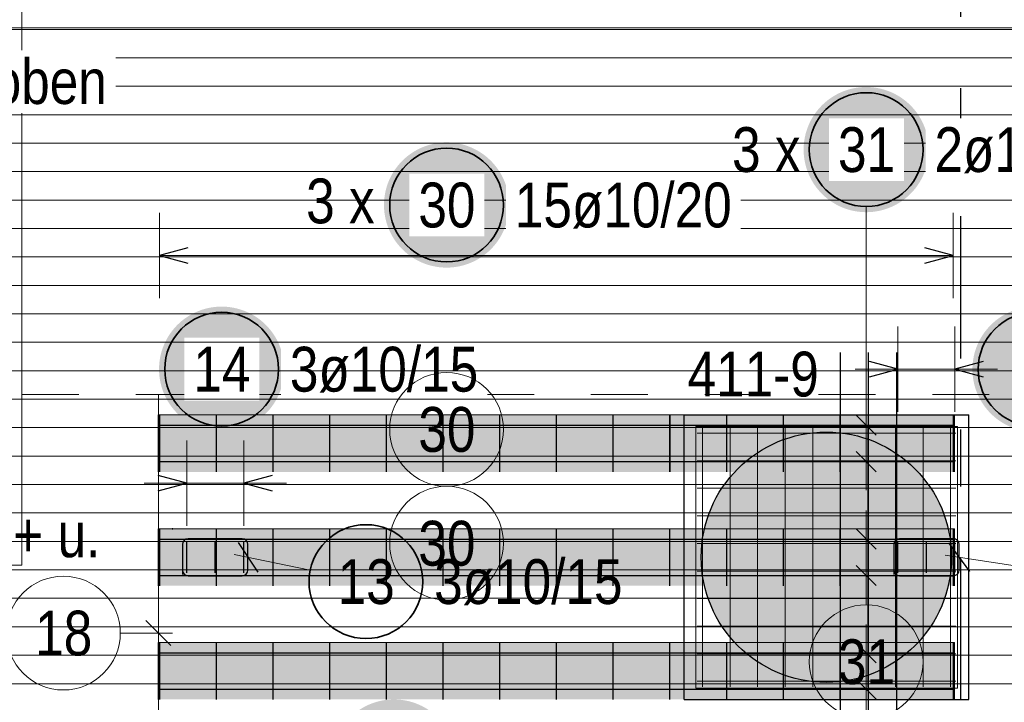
# Model space of a CAD drawing. Header units: millimetres. Extents: x -1.9 to 32.6, y 0 to 21.
# Tile 48 of 59: x 18.1 to 19.8, y 13.6 to 14.8. Entities that reach past the tile are written whole.
import ezdxf

# ---------------------------------------------------------------- set-up
doc = ezdxf.new("R2010")
doc.units = ezdxf.units.MM
doc.linetypes.add('DASHDOTX2', pattern=[2, 1, -0.5, 0, -0.5])
doc.linetypes.add('HIDDEN', pattern=[0.375, 0.25, -0.125])
doc.layers.add('Achsen', color=7, linetype='Continuous', lineweight=20)
doc.layers.add('nplo Bewehrung', color=7, linetype='Continuous', lineweight=20)
doc.styles.add('Arial Narrow', font='ARIALN.TTF')

msp = doc.modelspace()

# ---------------------------------------------------------------- hatches: boundary and pattern name
at = {"lineweight": 25, "true_color": 0xffffff}
for points in [[(19.649052, 14.586491), (19.648985, 14.59033), (19.648784, 14.594164), (19.648449, 14.597989), (19.647981, 14.6018), (19.64738, 14.605592), (19.646648, 14.609361), (19.645784, 14.613102), (19.64479, 14.616811), (19.643668, 14.620483), (19.642418, 14.624113), (19.641042, 14.627698), (19.639542, 14.631232), (19.637919, 14.634712), (19.636176, 14.638133), (19.634314, 14.641491), (19.632337, 14.644782), (19.630246, 14.648002), (19.628043, 14.651147), (19.625733, 14.654214), (19.623317, 14.657197), (19.620798, 14.660095), (19.618179, 14.662903), (19.615464, 14.665618), (19.612656, 14.668237), (19.609758, 14.670756), (19.606774, 14.673172), (19.603708, 14.675483), (19.600563, 14.677685), (19.597343, 14.679776), (19.594052, 14.681754), (19.590693, 14.683615), (19.587272, 14.685358), (19.583793, 14.686981), (19.580258, 14.688481), (19.576674, 14.689857), (19.573043, 14.691107), (19.569372, 14.69223), (19.565663, 14.693223), (19.561922, 14.694087), (19.558153, 14.69482), (19.554361, 14.69542), (19.55055, 14.695888), (19.546725, 14.696223), (19.542891, 14.696424), (19.539052, 14.696491), (19.535213, 14.696424), (19.531378, 14.696223), (19.527553, 14.695888), (19.523743, 14.69542), (19.51995, 14.69482), (19.516181, 14.694087), (19.51244, 14.693223), (19.508732, 14.69223), (19.50506, 14.691107), (19.501429, 14.689857), (19.497845, 14.688481), (19.494311, 14.686981), (19.490831, 14.685358), (19.48741, 14.683615), (19.484052, 14.681754), (19.48076, 14.679776), (19.47754, 14.677685), (19.474395, 14.675483), (19.471329, 14.673172), (19.468345, 14.670756), (19.465447, 14.668237), (19.462639, 14.665618), (19.459924, 14.662903), (19.457306, 14.660095), (19.454787, 14.657197), (19.45237, 14.654214), (19.45006, 14.651147), (19.447857, 14.648002), (19.445766, 14.644782), (19.443789, 14.641491), (19.441927, 14.638133), (19.440184, 14.634712), (19.438562, 14.631232), (19.437061, 14.627698), (19.435685, 14.624113), (19.434435, 14.620483), (19.433313, 14.616811), (19.432319, 14.613102), (19.431455, 14.609361), (19.430723, 14.605592), (19.430122, 14.6018), (19.429654, 14.597989), (19.42932, 14.594164), (19.429119, 14.59033), (19.429052, 14.586491), (19.429119, 14.582652), (19.42932, 14.578818), (19.429654, 14.574993), (19.430122, 14.571182), (19.430723, 14.56739), (19.431455, 14.563621), (19.432319, 14.559879), (19.433313, 14.556171), (19.434435, 14.552499), (19.435685, 14.548869), (19.437061, 14.545284), (19.438562, 14.54175), (19.440184, 14.53827), (19.441927, 14.534849), (19.443789, 14.531491), (19.445766, 14.5282), (19.447857, 14.52498), (19.45006, 14.521834), (19.45237, 14.518768), (19.454787, 14.515784), (19.457306, 14.512886), (19.459924, 14.510078), (19.462639, 14.507363), (19.465447, 14.504745), (19.468345, 14.502226), (19.471329, 14.49981), (19.474395, 14.497499), (19.47754, 14.495297), (19.48076, 14.493206), (19.484052, 14.491228), (19.48741, 14.489367), (19.490831, 14.487624), (19.494311, 14.486001), (19.497845, 14.484501), (19.501429, 14.483125), (19.50506, 14.481875), (19.508732, 14.480752), (19.51244, 14.479758), (19.516181, 14.478895), (19.51995, 14.478162), (19.523743, 14.477561), (19.527553, 14.477093), (19.531378, 14.476759), (19.535213, 14.476558), (19.539052, 14.476491), (19.542891, 14.476558), (19.546725, 14.476759), (19.55055, 14.477093), (19.554361, 14.477561), (19.558153, 14.478162), (19.561922, 14.478895), (19.565663, 14.479758), (19.569372, 14.480752), (19.573043, 14.481875), (19.576674, 14.483125), (19.580258, 14.484501), (19.583793, 14.486001), (19.587272, 14.487624), (19.590693, 14.489367), (19.594052, 14.491228), (19.597343, 14.493206), (19.600563, 14.495297), (19.603708, 14.497499), (19.606774, 14.49981), (19.609758, 14.502226), (19.612656, 14.504745), (19.615464, 14.507363), (19.618179, 14.510078), (19.620798, 14.512886), (19.623317, 14.515784), (19.625733, 14.518768), (19.628043, 14.521834), (19.630246, 14.52498), (19.632337, 14.5282), (19.634314, 14.531491), (19.636176, 14.534849), (19.637919, 14.53827), (19.639542, 14.54175), (19.641042, 14.545284), (19.642418, 14.548869), (19.643668, 14.552499), (19.64479, 14.556171), (19.645784, 14.559879), (19.646648, 14.563621), (19.64738, 14.56739), (19.647981, 14.571182), (19.648449, 14.574993), (19.648784, 14.578818)], [(18.911503, 14.489093), (18.911436, 14.492932), (18.911235, 14.496766), (18.910901, 14.500591), (18.910433, 14.504402), (18.909832, 14.508194), (18.9091, 14.511963), (18.908236, 14.515704), (18.907242, 14.519413), (18.90612, 14.523085), (18.90487, 14.526715), (18.903494, 14.5303), (18.901993, 14.533834), (18.900371, 14.537314), (18.898628, 14.540735), (18.896766, 14.544093), (18.894789, 14.547384), (18.892698, 14.550604), (18.890495, 14.553749), (18.888185, 14.556816), (18.885768, 14.559799), (18.883249, 14.562697), (18.880631, 14.565505), (18.877916, 14.56822), (18.875108, 14.570839), (18.87221, 14.573358), (18.869226, 14.575774), (18.86616, 14.578085), (18.863015, 14.580287), (18.859795, 14.582378), (18.856503, 14.584356), (18.853145, 14.586217), (18.849724, 14.58796), (18.846244, 14.589583), (18.84271, 14.591083), (18.839126, 14.592459), (18.835495, 14.593709), (18.831824, 14.594832), (18.828115, 14.595825), (18.824374, 14.596689), (18.820605, 14.597422), (18.816812, 14.598022), (18.813002, 14.59849), (18.809177, 14.598825), (18.805342, 14.599026), (18.801503, 14.599093), (18.797664, 14.599026), (18.79383, 14.598825), (18.790005, 14.59849), (18.786194, 14.598022), (18.782402, 14.597422), (18.778633, 14.596689), (18.774892, 14.595825), (18.771183, 14.594832), (18.767512, 14.593709), (18.763881, 14.592459), (18.760297, 14.591083), (18.756762, 14.589583), (18.753283, 14.58796), (18.749862, 14.586217), (18.746503, 14.584356), (18.743212, 14.582378), (18.739992, 14.580287), (18.736847, 14.578085), (18.733781, 14.575774), (18.730797, 14.573358), (18.727899, 14.570839), (18.725091, 14.56822), (18.722376, 14.565505), (18.719757, 14.562697), (18.717239, 14.559799), (18.714822, 14.556816), (18.712512, 14.553749), (18.710309, 14.550604), (18.708218, 14.547384), (18.706241, 14.544093), (18.704379, 14.540735), (18.702636, 14.537314), (18.701013, 14.533834), (18.699513, 14.5303), (18.698137, 14.526715), (18.696887, 14.523085), (18.695765, 14.519413), (18.694771, 14.515704), (18.693907, 14.511963), (18.693175, 14.508194), (18.692574, 14.504402), (18.692106, 14.500591), (18.691771, 14.496766), (18.69157, 14.492932), (18.691503, 14.489093), (18.69157, 14.485254), (18.691771, 14.48142), (18.692106, 14.477595), (18.692574, 14.473784), (18.693175, 14.469992), (18.693907, 14.466223), (18.694771, 14.462481), (18.695765, 14.458773), (18.696887, 14.455101), (18.698137, 14.451471), (18.699513, 14.447886), (18.701013, 14.444352), (18.702636, 14.440872), (18.704379, 14.437451), (18.706241, 14.434093), (18.708218, 14.430802), (18.710309, 14.427582), (18.712512, 14.424436), (18.714822, 14.42137), (18.717239, 14.418386), (18.719757, 14.415488), (18.722376, 14.41268), (18.725091, 14.409965), (18.727899, 14.407347), (18.730797, 14.404828), (18.733781, 14.402412), (18.736847, 14.400101), (18.739992, 14.397899), (18.743212, 14.395808), (18.746503, 14.39383), (18.749862, 14.391969), (18.753283, 14.390226), (18.756762, 14.388603), (18.760297, 14.387103), (18.763881, 14.385727), (18.767512, 14.384477), (18.771183, 14.383354), (18.774892, 14.38236), (18.778633, 14.381497), (18.782402, 14.380764), (18.786194, 14.380163), (18.790005, 14.379695), (18.79383, 14.379361), (18.797664, 14.37916), (18.801503, 14.379093), (18.805342, 14.37916), (18.809177, 14.379361), (18.813002, 14.379695), (18.816812, 14.380163), (18.820605, 14.380764), (18.824374, 14.381497), (18.828115, 14.38236), (18.831824, 14.383354), (18.835495, 14.384477), (18.839126, 14.385727), (18.84271, 14.387103), (18.846244, 14.388603), (18.849724, 14.390226), (18.853145, 14.391969), (18.856503, 14.39383), (18.859795, 14.395808), (18.863015, 14.397899), (18.86616, 14.400101), (18.869226, 14.402412), (18.87221, 14.404828), (18.875108, 14.407347), (18.877916, 14.409965), (18.880631, 14.41268), (18.883249, 14.415488), (18.885768, 14.418386), (18.888185, 14.42137), (18.890495, 14.424436), (18.892698, 14.427582), (18.894789, 14.430802), (18.896766, 14.434093), (18.898628, 14.437451), (18.900371, 14.440872), (18.901993, 14.444352), (18.903494, 14.447886), (18.90487, 14.451471), (18.90612, 14.455101), (18.907242, 14.458773), (18.908236, 14.462481), (18.9091, 14.466223), (18.909832, 14.469992), (18.910433, 14.473784), (18.910901, 14.477595), (18.911235, 14.48142)], [(18.818978, 13.510233), (18.818911, 13.514072), (18.81871, 13.517906), (18.818375, 13.521731), (18.817907, 13.525542), (18.817306, 13.529334), (18.816574, 13.533103), (18.81571, 13.536844), (18.814716, 13.540553), (18.813594, 13.544225), (18.812344, 13.547855), (18.810968, 13.551439), (18.809468, 13.554974), (18.807845, 13.558454), (18.806102, 13.561875), (18.80424, 13.565233), (18.802263, 13.568524), (18.800172, 13.571744), (18.797969, 13.574889), (18.795659, 13.577955), (18.793242, 13.580939), (18.790723, 13.583837), (18.788105, 13.586645), (18.78539, 13.58936), (18.782582, 13.591979), (18.779684, 13.594498), (18.7767, 13.596914), (18.773634, 13.599225), (18.770489, 13.601427), (18.767269, 13.603518), (18.763978, 13.605495), (18.760619, 13.607357), (18.757198, 13.6091), (18.753719, 13.610723), (18.750184, 13.612223), (18.7466, 13.613599), (18.742969, 13.614849), (18.739298, 13.615971), (18.735589, 13.616965), (18.731848, 13.617829), (18.728079, 13.618562), (18.724287, 13.619162), (18.720476, 13.61963), (18.716651, 13.619965), (18.712817, 13.620166), (18.708978, 13.620233), (18.705139, 13.620166), (18.701304, 13.619965), (18.697479, 13.61963), (18.693669, 13.619162), (18.689876, 13.618562), (18.686107, 13.617829), (18.682366, 13.616965), (18.678657, 13.615971), (18.674986, 13.614849), (18.671355, 13.613599), (18.667771, 13.612223), (18.664237, 13.610723), (18.660757, 13.6091), (18.657336, 13.607357), (18.653978, 13.605495), (18.650686, 13.603518), (18.647466, 13.601427), (18.644321, 13.599225), (18.641255, 13.596914), (18.638271, 13.594498), (18.635373, 13.591979), (18.632565, 13.58936), (18.62985, 13.586645), (18.627232, 13.583837), (18.624713, 13.580939), (18.622296, 13.577955), (18.619986, 13.574889), (18.617783, 13.571744), (18.615692, 13.568524), (18.613715, 13.565233), (18.611853, 13.561875), (18.61011, 13.558454), (18.608488, 13.554974), (18.606987, 13.551439), (18.605611, 13.547855), (18.604361, 13.544225), (18.603239, 13.540553), (18.602245, 13.536844), (18.601381, 13.533103), (18.600649, 13.529334), (18.600048, 13.525542), (18.59958, 13.521731), (18.599246, 13.517906), (18.599045, 13.514072), (18.598978, 13.510233), (18.599045, 13.506394), (18.599246, 13.502559), (18.59958, 13.498735), (18.600048, 13.494924), (18.600649, 13.491131), (18.601381, 13.487362), (18.602245, 13.483621), (18.603239, 13.479913), (18.604361, 13.476241), (18.605611, 13.47261), (18.606987, 13.469026), (18.608488, 13.465492), (18.61011, 13.462012), (18.611853, 13.458591), (18.613715, 13.455233), (18.615692, 13.451942), (18.617783, 13.448721), (18.619986, 13.445576), (18.622296, 13.44251), (18.624713, 13.439526), (18.627232, 13.436628), (18.62985, 13.43382), (18.632565, 13.431105), (18.635373, 13.428487), (18.638271, 13.425968), (18.641255, 13.423552), (18.644321, 13.421241), (18.647466, 13.419039), (18.650686, 13.416947), (18.653978, 13.41497), (18.657336, 13.413108), (18.660757, 13.411365), (18.664237, 13.409743), (18.667771, 13.408242), (18.671355, 13.406867), (18.674986, 13.405616), (18.678657, 13.404494), (18.682366, 13.4035), (18.686107, 13.402636), (18.689876, 13.401904), (18.693669, 13.401303), (18.697479, 13.400835), (18.701304, 13.400501), (18.705139, 13.4003), (18.708978, 13.400233), (18.712817, 13.4003), (18.716651, 13.400501), (18.720476, 13.400835), (18.724287, 13.401303), (18.728079, 13.401904), (18.731848, 13.402636), (18.735589, 13.4035), (18.739298, 13.404494), (18.742969, 13.405616), (18.7466, 13.406867), (18.750184, 13.408242), (18.753719, 13.409743), (18.757198, 13.411365), (18.760619, 13.413108), (18.763978, 13.41497), (18.767269, 13.416947), (18.770489, 13.419039), (18.773634, 13.421241), (18.7767, 13.423552), (18.779684, 13.425968), (18.782582, 13.428487), (18.78539, 13.431105), (18.788105, 13.43382), (18.790723, 13.436628), (18.793242, 13.439526), (18.795659, 13.44251), (18.797969, 13.445576), (18.800172, 13.448721), (18.802263, 13.451942), (18.80424, 13.455233), (18.806102, 13.458591), (18.807845, 13.462012), (18.809468, 13.465492), (18.810968, 13.469026), (18.812344, 13.47261), (18.813594, 13.476241), (18.814716, 13.479913), (18.81571, 13.483621), (18.816574, 13.487362), (18.817306, 13.491131), (18.817907, 13.494924), (18.818375, 13.498735), (18.81871, 13.502559)]]:
    msp.add_hatch(color=7, dxfattribs=at).paths.add_polyline_path(points)
at = {"lineweight": 25, "true_color": 0x7dff7d}
for points in [[(19.694308, 14.120109), (19.694308, 14.020109), (18.294308, 14.020109), (18.294308, 14.120109)], [(19.694308, 13.920109), (19.694308, 13.820109), (18.294308, 13.820109), (18.294308, 13.920109)], [(19.694308, 13.720109), (19.694308, 13.620109), (18.294308, 13.620109), (18.294308, 13.720109)]]:
    msp.add_hatch(color=91, dxfattribs=at).paths.add_polyline_path(points)
at = {"lineweight": 13, "true_color": 0xd7ffd7}
msp.add_hatch(color=254, dxfattribs=at).paths.add_polyline_path([(19.688988, 13.870108), (19.688968, 13.873074), (19.688908, 13.87604), (19.688808, 13.879004), (19.688668, 13.881967), (19.688489, 13.884928), (19.688269, 13.887886), (19.688009, 13.890841), (19.68771, 13.893792), (19.687371, 13.896739), (19.686992, 13.899681), (19.686573, 13.902618), (19.686115, 13.905549), (19.685617, 13.908473), (19.68508, 13.91139), (19.684504, 13.9143), (19.683889, 13.917202), (19.683234, 13.920095), (19.682541, 13.922979), (19.681809, 13.925853), (19.681038, 13.928718), (19.680228, 13.931571), (19.67938, 13.934414), (19.678494, 13.937245), (19.67757, 13.940063), (19.676608, 13.942869), (19.675608, 13.945662), (19.67457, 13.948441), (19.673495, 13.951206), (19.672383, 13.953956), (19.671234, 13.95669), (19.670049, 13.959409), (19.668826, 13.962112), (19.667568, 13.964798), (19.666273, 13.967467), (19.664942, 13.970118), (19.663576, 13.972751), (19.662175, 13.975365), (19.660738, 13.97796), (19.659266, 13.980536), (19.65776, 13.983091), (19.65622, 13.985626), (19.654645, 13.98814), (19.653037, 13.990633), (19.651395, 13.993103), (19.64972, 13.995551), (19.648012, 13.997977), (19.646272, 14.000379), (19.6445, 14.002757), (19.642695, 14.005112), (19.640859, 14.007441), (19.638992, 14.009746), (19.637094, 14.012026), (19.635165, 14.014279), (19.633206, 14.016507), (19.631217, 14.018707), (19.629199, 14.020881), (19.627152, 14.023028), (19.625075, 14.025146), (19.622971, 14.027237), (19.620838, 14.029298), (19.618678, 14.031331), (19.616491, 14.033335), (19.614277, 14.035309), (19.612036, 14.037253), (19.609769, 14.039166), (19.607477, 14.041049), (19.60516, 14.042901), (19.602818, 14.044721), (19.600451, 14.046509), (19.598061, 14.048266), (19.595647, 14.04999), (19.59321, 14.051681), (19.590751, 14.05334), (19.588269, 14.054965), (19.585766, 14.056556), (19.583242, 14.058114), (19.580697, 14.059637), (19.578131, 14.061126), (19.575546, 14.06258), (19.572941, 14.063999), (19.570317, 14.065383), (19.567675, 14.066732), (19.565015, 14.068044), (19.562338, 14.069321), (19.559643, 14.070562), (19.556932, 14.071766), (19.554205, 14.072933), (19.551463, 14.074064), (19.548706, 14.075157), (19.545934, 14.076213), (19.543148, 14.077232), (19.540348, 14.078213), (19.537536, 14.079156), (19.534711, 14.080062), (19.531875, 14.080929), (19.529026, 14.081757), (19.526167, 14.082548), (19.523298, 14.083299), (19.520418, 14.084012), (19.51753, 14.084686), (19.514632, 14.085321), (19.511726, 14.085917), (19.508813, 14.086473), (19.505892, 14.086991), (19.502964, 14.087469), (19.500031, 14.087907), (19.497091, 14.088306), (19.494147, 14.088665), (19.491198, 14.088984), (19.488245, 14.089264), (19.485288, 14.089503), (19.482329, 14.089703), (19.479367, 14.089863), (19.476403, 14.089983), (19.473438, 14.090063), (19.470472, 14.090103), (19.467505, 14.090103), (19.464539, 14.090063), (19.461574, 14.089983), (19.45861, 14.089863), (19.455648, 14.089703), (19.452689, 14.089503), (19.449732, 14.089264), (19.446779, 14.088984), (19.44383, 14.088665), (19.440885, 14.088306), (19.437946, 14.087907), (19.435012, 14.087469), (19.432085, 14.086991), (19.429164, 14.086473), (19.42625, 14.085917), (19.423345, 14.085321), (19.420447, 14.084686), (19.417558, 14.084012), (19.414679, 14.083299), (19.411809, 14.082548), (19.40895, 14.081757), (19.406102, 14.080929), (19.403265, 14.080062), (19.400441, 14.079156), (19.397628, 14.078213), (19.394829, 14.077232), (19.392043, 14.076213), (19.389271, 14.075157), (19.386514, 14.074064), (19.383771, 14.072933), (19.381044, 14.071766), (19.378334, 14.070562), (19.375639, 14.069321), (19.372962, 14.068044), (19.370302, 14.066732), (19.36766, 14.065383), (19.365036, 14.063999), (19.362431, 14.06258), (19.359846, 14.061126), (19.35728, 14.059637), (19.354735, 14.058114), (19.352211, 14.056556), (19.349707, 14.054965), (19.347226, 14.05334), (19.344766, 14.051681), (19.34233, 14.04999), (19.339916, 14.048266), (19.337525, 14.046509), (19.335159, 14.044721), (19.332817, 14.042901), (19.330499, 14.041049), (19.328207, 14.039166), (19.325941, 14.037253), (19.3237, 14.035309), (19.321486, 14.033335), (19.319299, 14.031331), (19.317138, 14.029298), (19.315006, 14.027237), (19.312901, 14.025146), (19.310825, 14.023028), (19.308778, 14.020881), (19.30676, 14.018707), (19.304771, 14.016507), (19.302812, 14.014279), (19.300883, 14.012026), (19.298985, 14.009746), (19.297118, 14.007441), (19.295282, 14.005112), (19.293477, 14.002757), (19.291705, 14.000379), (19.289964, 13.997977), (19.288257, 13.995551), (19.286582, 13.993103), (19.28494, 13.990633), (19.283332, 13.98814), (19.281757, 13.985626), (19.280217, 13.983091), (19.27871, 13.980536), (19.277239, 13.97796), (19.275802, 13.975365), (19.274401, 13.972751), (19.273034, 13.970118), (19.271704, 13.967467), (19.270409, 13.964798), (19.26915, 13.962112), (19.267928, 13.959409), (19.266742, 13.95669), (19.265593, 13.953956), (19.264481, 13.951206), (19.263406, 13.948441), (19.262369, 13.945662), (19.261369, 13.942869), (19.260407, 13.940063), (19.259483, 13.937245), (19.258597, 13.934414), (19.257749, 13.931571), (19.256939, 13.928718), (19.256168, 13.925853), (19.255436, 13.922979), (19.254742, 13.920095), (19.254088, 13.917202), (19.253473, 13.9143), (19.252896, 13.91139), (19.252359, 13.908473), (19.251862, 13.905549), (19.251404, 13.902618), (19.250985, 13.899681), (19.250606, 13.896739), (19.250267, 13.893792), (19.249968, 13.890841), (19.249708, 13.887886), (19.249488, 13.884928), (19.249308, 13.881967), (19.249168, 13.879004), (19.249068, 13.87604), (19.249008, 13.873074), (19.248988, 13.870108), (19.249008, 13.867142), (19.249068, 13.864176), (19.249168, 13.861211), (19.249308, 13.858248), (19.249488, 13.855288), (19.249708, 13.85233), (19.249968, 13.849375), (19.250267, 13.846423), (19.250606, 13.843477), (19.250985, 13.840535), (19.251404, 13.837598), (19.251862, 13.834667), (19.252359, 13.831743), (19.252896, 13.828826), (19.253473, 13.825916), (19.254088, 13.823014), (19.254742, 13.820121), (19.255436, 13.817237), (19.256168, 13.814363), (19.256939, 13.811498), (19.257749, 13.808644), (19.258597, 13.805802), (19.259483, 13.802971), (19.260407, 13.800152), (19.261369, 13.797347), (19.262369, 13.794554), (19.263406, 13.791775), (19.264481, 13.78901), (19.265593, 13.78626), (19.266742, 13.783526), (19.267928, 13.780807), (19.26915, 13.778104), (19.270409, 13.775418), (19.271704, 13.772749), (19.273034, 13.770098), (19.274401, 13.767465), (19.275802, 13.764851), (19.277239, 13.762256), (19.27871, 13.75968), (19.280217, 13.757125), (19.281757, 13.75459), (19.283332, 13.752076), (19.28494, 13.749583), (19.286582, 13.747113), (19.288257, 13.744665), (19.289964, 13.742239), (19.291705, 13.739837), (19.293477, 13.737459), (19.295282, 13.735104), (19.297118, 13.732775), (19.298985, 13.73047), (19.300883, 13.72819), (19.302812, 13.725937), (19.304771, 13.723709), (19.30676, 13.721508), (19.308778, 13.719335), (19.310825, 13.717188), (19.312901, 13.71507), (19.315006, 13.712979), (19.317138, 13.710917), (19.319299, 13.708885), (19.321486, 13.706881), (19.3237, 13.704907), (19.325941, 13.702963), (19.328207, 13.70105), (19.330499, 13.699167), (19.332817, 13.697315), (19.335159, 13.695495), (19.337525, 13.693706), (19.339916, 13.69195), (19.34233, 13.690226), (19.344766, 13.688535), (19.347226, 13.686876), (19.349707, 13.685251), (19.352211, 13.68366), (19.354735, 13.682102), (19.35728, 13.680579), (19.359846, 13.67909), (19.362431, 13.677636), (19.365036, 13.676217), (19.36766, 13.674833), (19.370302, 13.673484), (19.372962, 13.672171), (19.375639, 13.670895), (19.378334, 13.669654), (19.381044, 13.66845), (19.383771, 13.667283), (19.386514, 13.666152), (19.389271, 13.665059), (19.392043, 13.664003), (19.394829, 13.662984), (19.397628, 13.662003), (19.400441, 13.66106), (19.403265, 13.660154), (19.406102, 13.659287), (19.40895, 13.658459), (19.411809, 13.657668), (19.414679, 13.656917), (19.417558, 13.656204), (19.420447, 13.65553), (19.423345, 13.654895), (19.42625, 13.654299), (19.429164, 13.653742), (19.432085, 13.653225), (19.435012, 13.652747), (19.437946, 13.652309), (19.440885, 13.65191), (19.44383, 13.651551), (19.446779, 13.651232), (19.449732, 13.650952), (19.452689, 13.650713), (19.455648, 13.650513), (19.45861, 13.650353), (19.461574, 13.650233), (19.464539, 13.650153), (19.467505, 13.650113), (19.470472, 13.650113), (19.473438, 13.650153), (19.476403, 13.650233), (19.479367, 13.650353), (19.482329, 13.650513), (19.485288, 13.650713), (19.488245, 13.650952), (19.491198, 13.651232), (19.494147, 13.651551), (19.497091, 13.65191), (19.500031, 13.652309), (19.502964, 13.652747), (19.505892, 13.653225), (19.508813, 13.653742), (19.511726, 13.654299), (19.514632, 13.654895), (19.51753, 13.65553), (19.520418, 13.656204), (19.523298, 13.656917), (19.526167, 13.657668), (19.529026, 13.658459), (19.531875, 13.659287), (19.534711, 13.660154), (19.537536, 13.66106), (19.540348, 13.662003), (19.543148, 13.662984), (19.545934, 13.664003), (19.548706, 13.665059), (19.551463, 13.666152), (19.554205, 13.667283), (19.556932, 13.66845), (19.559643, 13.669654), (19.562338, 13.670895), (19.565015, 13.672171), (19.567675, 13.673484), (19.570317, 13.674833), (19.572941, 13.676217), (19.575546, 13.677636), (19.578131, 13.67909), (19.580697, 13.680579), (19.583242, 13.682102), (19.585766, 13.68366), (19.588269, 13.685251), (19.590751, 13.686876), (19.59321, 13.688535), (19.595647, 13.690226), (19.598061, 13.69195), (19.600451, 13.693706), (19.602818, 13.695495), (19.60516, 13.697315), (19.607477, 13.699167), (19.609769, 13.70105), (19.612036, 13.702963), (19.614277, 13.704907), (19.616491, 13.706881), (19.618678, 13.708885), (19.620838, 13.710917), (19.622971, 13.712979), (19.625075, 13.71507), (19.627152, 13.717188), (19.629199, 13.719335), (19.631217, 13.721508), (19.633206, 13.723709), (19.635165, 13.725937), (19.637094, 13.72819), (19.638992, 13.73047), (19.640859, 13.732775), (19.642695, 13.735104), (19.6445, 13.737459), (19.646272, 13.739837), (19.648012, 13.742239), (19.64972, 13.744665), (19.651395, 13.747113), (19.653037, 13.749583), (19.654645, 13.752076), (19.65622, 13.75459), (19.65776, 13.757125), (19.659266, 13.75968), (19.660738, 13.762256), (19.662175, 13.764851), (19.663576, 13.767465), (19.664942, 13.770098), (19.666273, 13.772749), (19.667568, 13.775418), (19.668826, 13.778104), (19.670049, 13.780807), (19.671234, 13.783526), (19.672383, 13.78626), (19.673495, 13.78901), (19.67457, 13.791775), (19.675608, 13.794554), (19.676608, 13.797347), (19.67757, 13.800152), (19.678494, 13.802971), (19.67938, 13.805802), (19.680228, 13.808644), (19.681038, 13.811498), (19.681809, 13.814363), (19.682541, 13.817237), (19.683234, 13.820121), (19.683889, 13.823014), (19.684504, 13.825916), (19.68508, 13.828826), (19.685617, 13.831743), (19.686115, 13.834667), (19.686573, 13.837598), (19.686992, 13.840535), (19.687371, 13.843477), (19.68771, 13.846423), (19.688009, 13.849375), (19.688269, 13.85233), (19.688489, 13.855288), (19.688668, 13.858248), (19.688808, 13.861211), (19.688908, 13.864176), (19.688968, 13.867142)])
at = {"layer": 'Achsen', "lineweight": 25, "true_color": 0xffffff}
for points in [[(18.516105, 14.200579), (18.516038, 14.204418), (18.515837, 14.208253), (18.515503, 14.212077), (18.515035, 14.215888), (18.514434, 14.219681), (18.513701, 14.22345), (18.512838, 14.227191), (18.511844, 14.230899), (18.510721, 14.234571), (18.509471, 14.238202), (18.508095, 14.241786), (18.506595, 14.24532), (18.504973, 14.2488), (18.503229, 14.252221), (18.501368, 14.255579), (18.499391, 14.25887), (18.497299, 14.262091), (18.495097, 14.265236), (18.492786, 14.268302), (18.49037, 14.271286), (18.487851, 14.274184), (18.485233, 14.276992), (18.482518, 14.279707), (18.47971, 14.282325), (18.476812, 14.284844), (18.473828, 14.287261), (18.470762, 14.289571), (18.467616, 14.291773), (18.464396, 14.293865), (18.461105, 14.295842), (18.457747, 14.297704), (18.454326, 14.299447), (18.450846, 14.301069), (18.447312, 14.30257), (18.443727, 14.303946), (18.440097, 14.305196), (18.436425, 14.306318), (18.432717, 14.307312), (18.428976, 14.308176), (18.425207, 14.308908), (18.421414, 14.309509), (18.417603, 14.309977), (18.413778, 14.310311), (18.409944, 14.310512), (18.406105, 14.310579), (18.402266, 14.310512), (18.398432, 14.310311), (18.394607, 14.309977), (18.390796, 14.309509), (18.387004, 14.308908), (18.383235, 14.308176), (18.379494, 14.307312), (18.375785, 14.306318), (18.372113, 14.305196), (18.368483, 14.303946), (18.364899, 14.30257), (18.361364, 14.301069), (18.357884, 14.299447), (18.354463, 14.297704), (18.351105, 14.295842), (18.347814, 14.293865), (18.344594, 14.291773), (18.341449, 14.289571), (18.338382, 14.287261), (18.335399, 14.284844), (18.332501, 14.282325), (18.329693, 14.279707), (18.326978, 14.276992), (18.324359, 14.274184), (18.32184, 14.271286), (18.319424, 14.268302), (18.317113, 14.265236), (18.314911, 14.262091), (18.31282, 14.25887), (18.310842, 14.255579), (18.308981, 14.252221), (18.307238, 14.2488), (18.305615, 14.24532), (18.304115, 14.241786), (18.302739, 14.238202), (18.301489, 14.234571), (18.300366, 14.230899), (18.299373, 14.227191), (18.298509, 14.22345), (18.297776, 14.219681), (18.297176, 14.215888), (18.296708, 14.212077), (18.296373, 14.208253), (18.296172, 14.204418), (18.296105, 14.200579), (18.296172, 14.19674), (18.296373, 14.192906), (18.296708, 14.189081), (18.297176, 14.18527), (18.297776, 14.181478), (18.298509, 14.177709), (18.299373, 14.173968), (18.300366, 14.170259), (18.301489, 14.166587), (18.302739, 14.162957), (18.304115, 14.159373), (18.305615, 14.155838), (18.307238, 14.152359), (18.308981, 14.148937), (18.310842, 14.145579), (18.31282, 14.142288), (18.314911, 14.139068), (18.317113, 14.135923), (18.319424, 14.132857), (18.32184, 14.129873), (18.324359, 14.126975), (18.326978, 14.124167), (18.329693, 14.121452), (18.332501, 14.118833), (18.335399, 14.116314), (18.338382, 14.113898), (18.341449, 14.111587), (18.344594, 14.109385), (18.347814, 14.107294), (18.351105, 14.105317), (18.354463, 14.103455), (18.357884, 14.101712), (18.361364, 14.100089), (18.364899, 14.098589), (18.368483, 14.097213), (18.372113, 14.095963), (18.375785, 14.094841), (18.379494, 14.093847), (18.383235, 14.092983), (18.387004, 14.092251), (18.390796, 14.09165), (18.394607, 14.091182), (18.398432, 14.090847), (18.402266, 14.090646), (18.406105, 14.090579), (18.409944, 14.090646), (18.413778, 14.090847), (18.417603, 14.091182), (18.421414, 14.09165), (18.425207, 14.092251), (18.428976, 14.092983), (18.432717, 14.093847), (18.436425, 14.094841), (18.440097, 14.095963), (18.443727, 14.097213), (18.447312, 14.098589), (18.450846, 14.100089), (18.454326, 14.101712), (18.457747, 14.103455), (18.461105, 14.105317), (18.464396, 14.107294), (18.467616, 14.109385), (18.470762, 14.111587), (18.473828, 14.113898), (18.476812, 14.116314), (18.47971, 14.118833), (18.482518, 14.121452), (18.485233, 14.124167), (18.487851, 14.126975), (18.49037, 14.129873), (18.492786, 14.132857), (18.495097, 14.135923), (18.497299, 14.139068), (18.499391, 14.142288), (18.501368, 14.145579), (18.503229, 14.148937), (18.504973, 14.152359), (18.506595, 14.155838), (18.508095, 14.159373), (18.509471, 14.162957), (18.510721, 14.166587), (18.511844, 14.170259), (18.512838, 14.173968), (18.513701, 14.177709), (18.514434, 14.181478), (18.515035, 14.18527), (18.515503, 14.189081), (18.515837, 14.192906)], [(19.945756, 14.200424), (19.945689, 14.204262), (19.945488, 14.208097), (19.945153, 14.211922), (19.944685, 14.215733), (19.944084, 14.219525), (19.943352, 14.223294), (19.942488, 14.227035), (19.941494, 14.230744), (19.940372, 14.234415), (19.939122, 14.238046), (19.937746, 14.24163), (19.936246, 14.245165), (19.934623, 14.248644), (19.93288, 14.252065), (19.931018, 14.255424), (19.929041, 14.258715), (19.92695, 14.261935), (19.924747, 14.26508), (19.922437, 14.268146), (19.92002, 14.27113), (19.917501, 14.274028), (19.914883, 14.276836), (19.912168, 14.279551), (19.90936, 14.282169), (19.906462, 14.284688), (19.903478, 14.287105), (19.900412, 14.289415), (19.897267, 14.291618), (19.894047, 14.293709), (19.890756, 14.295686), (19.887397, 14.297548), (19.883976, 14.299291), (19.880497, 14.300914), (19.876962, 14.302414), (19.873378, 14.30379), (19.869747, 14.30504), (19.866076, 14.306162), (19.862367, 14.307156), (19.858626, 14.30802), (19.854857, 14.308752), (19.851065, 14.309353), (19.847254, 14.309821), (19.843429, 14.310156), (19.839595, 14.310357), (19.835756, 14.310424), (19.831917, 14.310357), (19.828082, 14.310156), (19.824257, 14.309821), (19.820447, 14.309353), (19.816654, 14.308752), (19.812885, 14.30802), (19.809144, 14.307156), (19.805435, 14.306162), (19.801764, 14.30504), (19.798133, 14.30379), (19.794549, 14.302414), (19.791015, 14.300914), (19.787535, 14.299291), (19.784114, 14.297548), (19.780756, 14.295686), (19.777464, 14.293709), (19.774244, 14.291618), (19.771099, 14.289415), (19.768033, 14.287105), (19.765049, 14.284688), (19.762151, 14.282169), (19.759343, 14.279551), (19.756628, 14.276836), (19.75401, 14.274028), (19.751491, 14.27113), (19.749074, 14.268146), (19.746764, 14.26508), (19.744561, 14.261935), (19.74247, 14.258715), (19.740493, 14.255424), (19.738631, 14.252065), (19.736888, 14.248644), (19.735266, 14.245165), (19.733765, 14.24163), (19.732389, 14.238046), (19.731139, 14.234415), (19.730017, 14.230744), (19.729023, 14.227035), (19.728159, 14.223294), (19.727427, 14.219525), (19.726826, 14.215733), (19.726358, 14.211922), (19.726024, 14.208097), (19.725823, 14.204262), (19.725756, 14.200424), (19.725823, 14.196585), (19.726024, 14.19275), (19.726358, 14.188925), (19.726826, 14.185114), (19.727427, 14.181322), (19.728159, 14.177553), (19.729023, 14.173812), (19.730017, 14.170103), (19.731139, 14.166432), (19.732389, 14.162801), (19.733765, 14.159217), (19.735266, 14.155682), (19.736888, 14.152203), (19.738631, 14.148782), (19.740493, 14.145424), (19.74247, 14.142132), (19.744561, 14.138912), (19.746764, 14.135767), (19.749074, 14.132701), (19.751491, 14.129717), (19.75401, 14.126819), (19.756628, 14.124011), (19.759343, 14.121296), (19.762151, 14.118678), (19.765049, 14.116159), (19.768033, 14.113742), (19.771099, 14.111432), (19.774244, 14.109229), (19.777464, 14.107138), (19.780756, 14.105161), (19.784114, 14.103299), (19.787535, 14.101556), (19.791015, 14.099934), (19.794549, 14.098433), (19.798133, 14.097057), (19.801764, 14.095807), (19.805435, 14.094685), (19.809144, 14.093691), (19.812885, 14.092827), (19.816654, 14.092095), (19.820447, 14.091494), (19.824257, 14.091026), (19.828082, 14.090691), (19.831917, 14.090491), (19.835756, 14.090424), (19.839595, 14.090491), (19.843429, 14.090691), (19.847254, 14.091026), (19.851065, 14.091494), (19.854857, 14.092095), (19.858626, 14.092827), (19.862367, 14.093691), (19.866076, 14.094685), (19.869747, 14.095807), (19.873378, 14.097057), (19.876962, 14.098433), (19.880497, 14.099934), (19.883976, 14.101556), (19.887397, 14.103299), (19.890756, 14.105161), (19.894047, 14.107138), (19.897267, 14.109229), (19.900412, 14.111432), (19.903478, 14.113742), (19.906462, 14.116159), (19.90936, 14.118678), (19.912168, 14.121296), (19.914883, 14.124011), (19.917501, 14.126819), (19.92002, 14.129717), (19.922437, 14.132701), (19.924747, 14.135767), (19.92695, 14.138912), (19.929041, 14.142132), (19.931018, 14.145424), (19.93288, 14.148782), (19.934623, 14.152203), (19.936246, 14.155682), (19.937746, 14.159217), (19.939122, 14.162801), (19.940372, 14.166432), (19.941494, 14.170103), (19.942488, 14.173812), (19.943352, 14.177553), (19.944084, 14.181322), (19.944685, 14.185114), (19.945153, 14.188925), (19.945488, 14.19275)]]:
    msp.add_hatch(color=7, dxfattribs=at).paths.add_polyline_path(points)

# ---------------------------------------------------------------- linework, layer by layer
at = {"color": 9, "linetype": 'Continuous', "lineweight": 0}
for p, q in [((18.05499, 15.143538), (18.05499, 13.856358)), ((19.694308, 14.120109), (18.294308, 14.120109)), ((18.294308, 14.120109), (18.294308, 14.020109)), ((19.194308, 14.120109), (19.194308, 14.020109)), ((19.694308, 14.120109), (19.694308, 14.020109)), ((19.694308, 13.920109), (18.294308, 13.920109)), ((18.294308, 13.920109), (18.294308, 13.820109)), ((19.694308, 13.920109), (19.694308, 13.820109)), ((16.75499, 13.856358), (18.05499, 13.856358)), ((19.694308, 13.720109), (18.294308, 13.720109)), ((18.294308, 13.720109), (18.294308, 13.620109)), ((19.694308, 13.720109), (19.694308, 13.620109))]:
    msp.add_line(p, q, dxfattribs=at)
at = {"color": 5, "linetype": 'Continuous', "lineweight": 18, "ltscale": 2}
for p, q in [((15.200781, 14.800424), (21.437043, 14.800424)), ((19.539052, 14.486491), (19.539052, 14.152109)), ((18.296809, 14.475424), (18.296809, 14.325424)), ((19.691808, 14.325424), (19.691808, 14.475424)), ((19.691808, 14.400424), (18.296809, 14.400424)), ((19.539052, 14.152109), (19.539052, 13.988109)), ((19.614052, 14.102109), (19.464052, 14.102109)), ((19.614052, 14.038109), (19.464052, 14.038109)), ((19.539052, 13.952109), (19.539052, 13.788109)), ((19.614052, 13.902109), (19.464052, 13.902109)), ((19.614052, 13.838109), (19.464052, 13.838109)), ((19.539052, 13.752109), (19.539052, 13.588109)), ((19.614052, 13.702109), (19.464052, 13.702109)), ((19.614052, 13.638109), (19.464052, 13.638109))]:
    msp.add_line(p, q, dxfattribs=at)
at = {"color": 3, "linetype": 'Continuous', "lineweight": 25, "ltscale": 2}
for p, q in [((18.346809, 14.413821), (18.296809, 14.400424)), ((18.296809, 14.400424), (18.346809, 14.387026)), ((19.691808, 14.400424), (19.641808, 14.413821)), ((19.641808, 14.387026), (19.691808, 14.400424)), ((19.493576, 12.980045), (19.493576, 14.230045)), ((19.543153, 12.980045), (19.543153, 14.230045)), ((19.59273, 12.980045), (19.59273, 14.230045)), ((18.296809, 14.120109), (18.296809, 14.020109)), ((18.396452, 14.120109), (18.396452, 14.020109)), ((18.496095, 14.120109), (18.496095, 14.020109)), ((18.595737, 14.120109), (18.595737, 14.020109)), ((18.69538, 14.120109), (18.69538, 14.020109)), ((18.795023, 14.120109), (18.795023, 14.020109)), ((18.894666, 14.120109), (18.894666, 14.020109)), ((18.994309, 14.120109), (18.994309, 14.020109)), ((19.093952, 14.120109), (19.093952, 14.020109)), ((19.193594, 14.120109), (19.193594, 14.020109)), ((19.293237, 14.120109), (19.293237, 14.020109)), ((19.39288, 14.120109), (19.39288, 14.020109)), ((19.492523, 14.120109), (19.492523, 14.020109)), ((19.556729, 14.084432), (19.521374, 14.119787)), ((19.592166, 14.120109), (19.592166, 14.020109)), ((19.691808, 14.120109), (19.691808, 14.020109)), ((18.294308, 14.102109), (19.694308, 14.102109)), ((19.556729, 14.020432), (19.521374, 14.055787)), ((18.294308, 14.038109), (19.694308, 14.038109)), ((18.296809, 13.920109), (18.296809, 13.820109)), ((18.396452, 13.920109), (18.396452, 13.820109)), ((18.496095, 13.920109), (18.496095, 13.820109)), ((18.595737, 13.920109), (18.595737, 13.820109)), ((18.69538, 13.920109), (18.69538, 13.820109)), ((18.795023, 13.920109), (18.795023, 13.820109)), ((18.894666, 13.920109), (18.894666, 13.820109)), ((18.994309, 13.920109), (18.994309, 13.820109)), ((19.093952, 13.920109), (19.093952, 13.820109)), ((19.193594, 13.920109), (19.193594, 13.820109)), ((19.293237, 13.920109), (19.293237, 13.820109)), ((19.39288, 13.920109), (19.39288, 13.820109)), ((19.492523, 13.920109), (19.492523, 13.820109)), ((19.556729, 13.884432), (19.521374, 13.919787)), ((19.592166, 13.920109), (19.592166, 13.820109)), ((19.691808, 13.920109), (19.691808, 13.820109)), ((18.294308, 13.902109), (19.694308, 13.902109)), ((19.556729, 13.820432), (19.521374, 13.855787)), ((18.294308, 13.838109), (19.694308, 13.838109)), ((18.296809, 13.720109), (18.296809, 13.620109)), ((18.396452, 13.720109), (18.396452, 13.620109)), ((18.496095, 13.720109), (18.496095, 13.620109)), ((18.595737, 13.720109), (18.595737, 13.620109)), ((18.69538, 13.720109), (18.69538, 13.620109)), ((18.795023, 13.720109), (18.795023, 13.620109)), ((18.894666, 13.720109), (18.894666, 13.620109)), ((18.994309, 13.720109), (18.994309, 13.620109)), ((19.093952, 13.720109), (19.093952, 13.620109)), ((19.193594, 13.720109), (19.193594, 13.620109)), ((19.293237, 13.720109), (19.293237, 13.620109)), ((19.39288, 13.720109), (19.39288, 13.620109)), ((19.492523, 13.720109), (19.492523, 13.620109)), ((19.556729, 13.684432), (19.521374, 13.719787)), ((19.592166, 13.720109), (19.592166, 13.620109)), ((19.691808, 13.720109), (19.691808, 13.620109)), ((18.294308, 13.702109), (19.694308, 13.702109)), ((19.556729, 13.620432), (19.521374, 13.655787)), ((18.294308, 13.638109), (19.694308, 13.638109))]:
    msp.add_line(p, q, dxfattribs=at)
at = {"color": 9, "linetype": 'HIDDEN', "lineweight": 0, "ltscale": 0.25}
for p, q in [((17.655308, 14.156358), (21.445049, 14.156358)), ((18.294882, 13.120045), (18.294882, 14.156358))]:
    msp.add_line(p, q, dxfattribs=at)
at = {"color": 9, "linetype": 'Continuous', "lineweight": 0, "ltscale": 2}
for p, q in [((18.294882, 12.906358), (18.294882, 14.156358)), ((19.539052, 13.786473), (19.539052, 13.788109)), ((18.316979, 13.714718), (18.272785, 13.758912)), ((18.228051, 13.736815), (18.319882, 13.736815))]:
    msp.add_line(p, q, dxfattribs=at)
at = {"color": 3, "linetype": 'Continuous', "lineweight": 25}
for p, q in [((19.219308, 13.620109), (19.219308, 14.120109)), ((19.219308, 14.120109), (19.719308, 14.120109)), ((19.719308, 13.620109), (19.719308, 14.120109)), ((19.219308, 13.620109), (19.719308, 13.620109))]:
    msp.add_line(p, q, dxfattribs=at)
at = {"color": 2, "linetype": 'Continuous', "lineweight": 35, "ltscale": 2}
for centre in [(19.539052, 14.586491), (18.801503, 14.489093)]:
    msp.add_circle(centre, 0.1, dxfattribs=at)
at = {"color": 9, "linetype": 'Continuous', "lineweight": 0, "ltscale": 2}
for centre in [(18.801503, 13.89474), (18.128051, 13.736815), (19.539052, 13.686473)]:
    msp.add_circle(centre, 0.1, dxfattribs=at)
at = {"color": 9, "linetype": 'Continuous', "lineweight": 0}
msp.add_circle((18.319864, 13.920046), 0.000555, dxfattribs=at)
at = {"layer": 'Achsen', "color": 3, "linetype": 'DASHDOTX2', "lineweight": 25, "ltscale": 0.25}
msp.add_line((19.704965, 19.869562), (19.704965, 10.31573), dxfattribs=at)
at = {"layer": 'Achsen', "color": 5, "linetype": 'Continuous', "lineweight": 18, "ltscale": 2}
for p, q in [((19.594868, 14.125424), (19.594868, 14.275424)), ((19.694868, 14.275424), (19.694868, 14.125424)), ((19.769868, 14.200424), (19.519868, 14.200424)), ((19.735756, 14.200424), (19.694868, 14.200424)), ((18.344864, 13.925424), (18.344864, 14.075424)), ((18.444864, 14.075424), (18.444864, 13.925424)), ((18.519864, 14.000424), (18.269864, 14.000424)), ((18.56176, 13.847486), (18.42788, 13.875096)), ((19.837953, 13.84908), (19.677661, 13.873867))]:
    msp.add_line(p, q, dxfattribs=at)
at = {"layer": 'Achsen', "color": 3, "linetype": 'Continuous', "lineweight": 25, "ltscale": 2}
for p, q in [((19.594868, 14.200424), (19.544868, 14.213821)), ((19.744868, 14.213821), (19.694868, 14.200424)), ((19.544868, 14.187026), (19.594868, 14.200424)), ((19.694868, 14.200424), (19.744868, 14.187026)), ((18.344864, 14.000424), (18.294864, 14.013821)), ((18.294864, 13.987026), (18.344864, 14.000424)), ((18.494864, 14.013821), (18.444864, 14.000424)), ((18.444864, 14.000424), (18.494864, 13.987026)), ((18.344864, 13.842546), (18.344864, 13.897546)), ((18.399864, 13.902546), (18.347364, 13.902546)), ((18.442364, 13.902546), (18.347364, 13.902546)), ((18.394864, 13.842546), (18.394864, 13.897546)), ((18.444864, 13.842546), (18.444864, 13.897546)), ((19.594868, 13.842546), (19.594868, 13.897546)), ((19.649868, 13.902546), (19.597368, 13.902546)), ((19.692368, 13.902546), (19.597368, 13.902546)), ((19.644868, 13.842546), (19.644868, 13.897546)), ((19.694868, 13.842546), (19.694868, 13.897546)), ((18.337364, 13.892546), (18.337364, 13.847546)), ((18.337364, 13.892546), (18.337364, 13.840046)), ((18.435186, 13.896151), (18.469543, 13.843941)), ((18.452364, 13.847546), (18.452364, 13.892546)), ((19.587368, 13.892546), (19.587368, 13.847546)), ((19.587368, 13.892546), (19.587368, 13.840046)), ((19.683907, 13.895261), (19.720829, 13.844832)), ((19.702368, 13.847546), (19.702368, 13.892546)), ((18.347364, 13.837546), (18.442364, 13.837546)), ((19.597368, 13.837546), (19.692368, 13.837546))]:
    msp.add_line(p, q, dxfattribs=at)
at = {"layer": 'Achsen', "color": 2, "linetype": 'Continuous', "lineweight": 35, "ltscale": 2}
for centre in [(18.406105, 14.200579), (19.835756, 14.200424), (18.659699, 13.827288)]:
    msp.add_circle(centre, 0.1, dxfattribs=at)
at = {"layer": 'Achsen', "color": 3, "linetype": 'Continuous', "lineweight": 25, "ltscale": 2}
for centre, start, end in [((18.347364, 13.892546), 90, 180), ((18.347364, 13.892546), 90, 180), ((18.442364, 13.892546), 0, 90), ((19.597368, 13.892546), 90, 180), ((19.597368, 13.892546), 90, 180), ((19.692368, 13.892546), 0, 90), ((18.347364, 13.847546), 180, 270), ((18.442364, 13.847546), 270, 0), ((19.597368, 13.847546), 180, 270), ((19.692368, 13.847546), 270, 0)]:
    msp.add_arc(centre, 0.01, start, end, dxfattribs=at)
at = {"layer": 'nplo Bewehrung', "color": 9, "linetype": 'Continuous', "lineweight": 0, "ltscale": 2}
for p, q in [((15.070661, 14.797733), (21.570049, 14.797733)), ((15.070661, 14.747741), (21.570049, 14.747741)), ((15.070661, 14.697749), (21.570049, 14.697749)), ((15.070661, 14.647758), (21.570049, 14.647758)), ((15.070661, 14.597766), (21.570049, 14.597766)), ((15.070661, 14.547775), (21.570049, 14.547775)), ((15.070661, 14.497783), (21.570049, 14.497783)), ((15.070661, 14.447791), (21.570049, 14.447791)), ((15.070661, 14.3978), (21.570049, 14.3978)), ((15.070661, 14.347808), (21.570049, 14.347808)), ((15.070661, 14.297817), (21.570049, 14.297817)), ((15.070661, 14.09785), (21.570049, 14.09785)), ((19.699308, 14.100109), (19.239308, 14.100109)), ((19.239308, 14.100109), (19.239308, 13.640109)), ((19.241808, 14.088109), (19.696808, 14.088109)), ((19.251308, 13.642609), (19.251308, 14.097609)), ((19.299753, 13.642609), (19.299753, 14.097609)), ((19.348197, 13.642609), (19.348197, 14.097609)), ((19.396642, 13.642609), (19.396642, 14.097609)), ((19.445086, 13.642609), (19.445086, 14.097609)), ((19.493531, 13.642609), (19.493531, 14.097609)), ((19.541975, 13.642609), (19.541975, 14.097609)), ((19.590419, 13.642609), (19.590419, 14.097609)), ((19.699308, 14.100109), (19.636808, 14.100109)), ((19.638864, 13.642609), (19.638864, 14.097609)), ((19.687308, 13.642609), (19.687308, 14.097609)), ((19.699308, 14.037609), (19.699308, 14.100109)), ((19.699308, 13.640109), (19.699308, 14.100109)), ((15.070661, 14.047859), (21.570049, 14.047859)), ((19.241808, 14.039665), (19.696808, 14.039665)), ((15.070661, 13.997867), (21.570049, 13.997867)), ((19.241808, 13.99122), (19.696808, 13.99122)), ((15.070661, 13.947876), (21.570049, 13.947876)), ((19.241808, 13.942776), (19.696808, 13.942776)), ((15.070661, 13.897884), (21.570049, 13.897884)), ((19.241808, 13.894332), (19.696808, 13.894332)), ((15.070661, 13.847892), (21.570049, 13.847892)), ((19.241808, 13.845887), (19.696808, 13.845887)), ((15.070661, 13.797901), (21.570049, 13.797901)), ((19.241808, 13.797443), (19.696808, 13.797443)), ((15.070661, 13.747909), (21.570049, 13.747909)), ((19.241808, 13.748998), (19.696808, 13.748998)), ((15.070661, 13.697918), (21.570049, 13.697918)), ((19.241808, 13.700554), (19.696808, 13.700554)), ((15.070661, 13.647926), (21.570049, 13.647926)), ((19.239308, 13.640109), (19.699308, 13.640109)), ((19.241808, 13.652109), (19.696808, 13.652109))]:
    msp.add_line(p, q, dxfattribs=at)
at = {"layer": 'nplo Bewehrung', "color": 3, "linetype": 'Continuous', "lineweight": 25}
msp.add_circle((19.468988, 13.870108), 0.22, dxfattribs=at)

# ---------------------------------------------------------------- texts
at = {"color": 2, "lineweight": 35, "style": 'Arial Narrow'}
for s, p in [('3 x', (19.303259, 14.547196)), ('3 x', (18.5547, 14.45693)), ('411-9', (19.225027, 14.152666))]:
    msp.add_text(s, height=0.07875, dxfattribs=at).set_placement(p)
at = {"color": 2, "lineweight": 35, "insert": (17.734048, 13.948966), "char_height": 0.07875, "attachment_point": 1, "line_spacing_factor": 0.9, "style": 'Arial Narrow'}
msp.add_mtext('2ø12o. + u.', dxfattribs=at)
at = {"color": 9, "lineweight": 0, "char_height": 0.07875, "attachment_point": 1, "line_spacing_factor": 0.9, "style": 'Arial Narrow'}
for s, insert in [('30', (18.751891, 13.934115)), ('18', (18.078438, 13.77619)), ('31', (19.489439, 13.725848))]:
    msp.add_mtext(s, dxfattribs=dict(at, insert=insert))
at = {"layer": 'Achsen', "color": 2, "lineweight": 35, "char_height": 0.07875, "attachment_point": 1, "line_spacing_factor": 0.9, "style": 'Arial Narrow'}
for s, insert in [('13', (18.610086, 13.866663)), ('3ø10/15', (18.779699, 13.866663))]:
    msp.add_mtext(s, dxfattribs=dict(at, insert=insert))

# ---------------------------------------------------------------- next in the draw order: texts
at = {"color": 2, "lineweight": 35, "char_height": 0.07875, "attachment_point": 1, "line_spacing_factor": 0.9, "style": 'Arial Narrow', "bg_fill": 3, "box_fill_scale": 1.2, "bg_fill_color": 256, "bg_fill_true_color": 13158600, "bg_fill_transparency": 0}
for s, insert in [('26ø12/10 Zulage oben', (17.296516, 14.74538)), ('31', (19.489439, 14.625866)), ('2ø12o.+u.', (19.659052, 14.625866)), ('30', (18.751891, 14.528468)), ('15ø10/20', (18.921503, 14.528468))]:
    msp.add_mtext(s, dxfattribs=dict(at, insert=insert))
at = {"layer": 'Achsen', "color": 2, "lineweight": 35, "char_height": 0.07875, "attachment_point": 1, "line_spacing_factor": 0.9, "style": 'Arial Narrow', "bg_fill": 3, "box_fill_scale": 1.2, "bg_fill_color": 256, "bg_fill_true_color": 13158600, "bg_fill_transparency": 0}
for s, insert in [('3ø10/15', (18.526105, 14.239954)), ('14', (18.356493, 14.239954))]:
    msp.add_mtext(s, dxfattribs=dict(at, insert=insert))

# ---------------------------------------------------------------- next in the draw order: linework, layer by layer
at = {"color": 9, "linetype": 'Continuous', "lineweight": 0, "ltscale": 2}
msp.add_circle((18.801503, 14.09474), 0.1, dxfattribs=at)
at = {"layer": 'nplo Bewehrung', "color": 9, "linetype": 'Continuous', "lineweight": 0, "ltscale": 2}
for p, q in [((15.070661, 14.247825), (21.570049, 14.247825)), ((15.070661, 14.197834), (21.570049, 14.197834)), ((15.070661, 14.147842), (21.570049, 14.147842))]:
    msp.add_line(p, q, dxfattribs=at)

# ---------------------------------------------------------------- next in the draw order: texts
at = {"color": 9, "lineweight": 0, "insert": (18.751891, 14.134115), "char_height": 0.07875, "attachment_point": 1, "line_spacing_factor": 0.9, "style": 'Arial Narrow'}
msp.add_mtext('30', dxfattribs=at)

doc.saveas('drawing.dxf')
